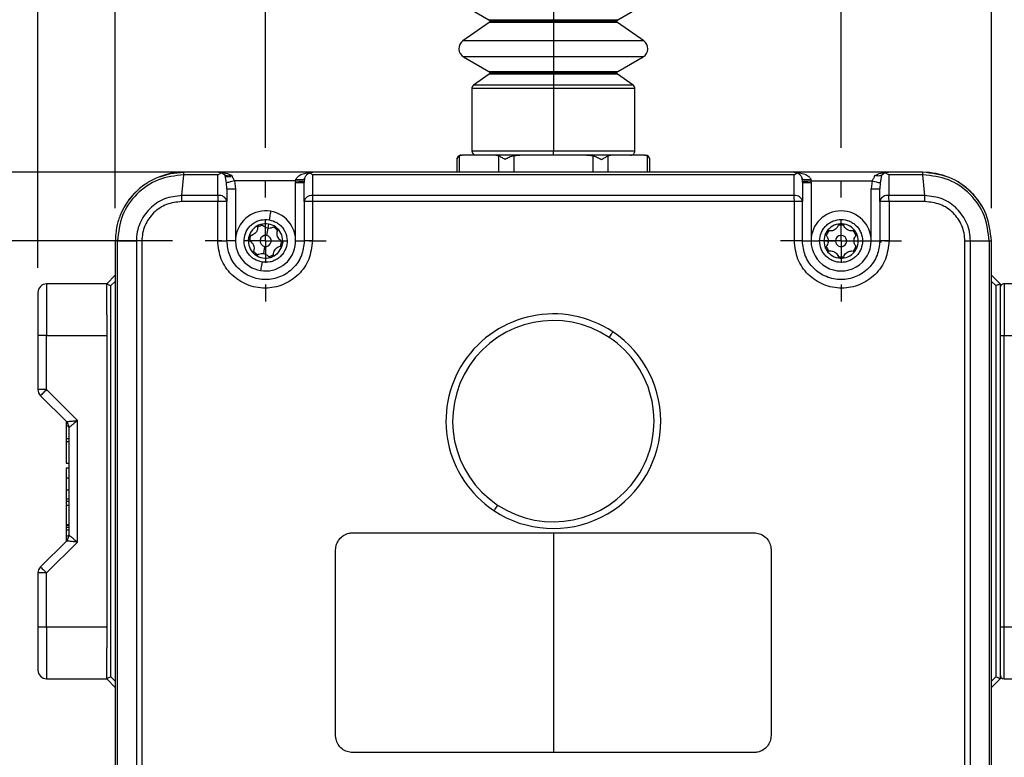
# Model space of a CAD drawing. Header units: millimetres. Extents: x 19 to 819, y 19 to 629.
# Tile 5 of 27: x 117 to 232, y 405 to 490. Entities that reach past the tile are written whole.
import ezdxf

# ---------------------------------------------------------------- set-up
doc = ezdxf.new("R2010")
doc.units = ezdxf.units.MM
doc.header["$LTSCALE"] = 3
doc.linetypes.add('CENTERX2', pattern=[20.32, 12.7, -2.54, 2.54, -2.54])
doc.layers.add('CENTER', color=40, linetype='CENTERX2')
doc.layers.add('DIMENSIONS', color=140, linetype='Continuous', lineweight=25)
doc.styles.add('SLDTEXTSTYLE0', font='TXT', dxfattribs={"width": 0.7})
doc.dimstyles.new('SLDDIMSTYLE0', dxfattribs={"dimtxt": 6.474023, "dimasz": 9.906, "dimexe": 0, "dimexo": 0.0625, "dimgap": 1.618506, "dimtad": 0, "dimtih": 1, "dimtoh": 1, "dimrnd": 1e-09, "dimzin": 12, "dimdsep": 46, "dimtxsty": 'SLDTEXTSTYLE0', "dimsah": 1, "dimcen": 0.09, "dimadec": 0, "dimazin": 3, "dimtfac": 1, "dimtofl": 0, "dimtmove": 0, "dimatfit": 3, "dimfxl": 0, "dimfrac": 2, "dimtolj": 1, "dimtzin": 12, "dimarcsym": 0})
doc.dimstyles.new('SLDDIMSTYLE1', dxfattribs={"dimtxt": 6.474023, "dimasz": 9.906, "dimexe": 0, "dimexo": 0.0625, "dimgap": 1.618506, "dimtad": 0, "dimtih": 1, "dimtoh": 1, "dimrnd": 1e-09, "dimzin": 4, "dimdsep": 46, "dimtxsty": 'SLDTEXTSTYLE0', "dimsah": 1, "dimcen": 0.09, "dimadec": 0, "dimazin": 1, "dimtfac": 1, "dimtofl": 0, "dimtmove": 0, "dimatfit": 3, "dimfxl": 0, "dimfrac": 2, "dimtolj": 1, "dimtzin": 12, "dimarcsym": 0})

# ---------------------------------------------------------------- blocks, each defined once
blk = doc.blocks.new('_D')
at = {"layer": 'DIMENSIONS'}
for p, q in [((119.35, 461.55), (119.35, 587.61)), ((357.45, 452.99), (357.45, 587.61)), ((119.35, 578.09), (169.97, 578.09)), ((357.45, 578.09), (291.41, 578.09))]:
    blk.add_line(p, q, dxfattribs=at)
for points in [[(119.35, 578.09), (129.26, 576.56), (129.26, 579.61)], [(357.45, 578.09), (347.55, 579.61), (347.55, 576.56)]]:
    blk.add_solid(points, dxfattribs=at)
at = {"layer": 'DIMENSIONS', "insert": (171.42, 581.13), "char_height": 6.35, "attachment_point": 1, "style": 'SLDTEXTSTYLE0'}
blk.add_mtext('223MM MIN. - 240MM MAX.', dxfattribs=at)
blk = doc.blocks.new('_D_1')
at = {"layer": 'DIMENSIONS'}
for p, q in [((135, 464.68), (88.3, 464.68)), ((97.83, 464.68), (97.83, 418.45)), ((88.21, 406.71), (86.04, 406.71)), ((86.04, 406.71), (86.04, 396.42)), ((107.45, 406.71), (109.62, 406.71)), ((109.62, 406.71), (109.62, 396.42)), ((86.04, 396.42), (88.21, 396.42)), ((109.62, 396.42), (107.45, 396.42)), ((97.83, 368.68), (97.83, 394.98)), ((135, 368.68), (88.3, 368.68))]:
    blk.add_line(p, q, dxfattribs=at)
for points in [[(97.83, 464.68), (96.3, 454.77), (99.35, 454.77)], [(97.83, 368.68), (99.35, 378.59), (96.3, 378.59)]]:
    blk.add_solid(points, dxfattribs=at)
at = {"layer": 'DIMENSIONS', "char_height": 6.35, "attachment_point": 1, "style": 'SLDTEXTSTYLE0'}
for s, insert in [('96.0', (88.21, 416.35)), ('3.78', (88.21, 404.61))]:
    blk.add_mtext(s, dxfattribs=dict(at, insert=insert))
blk = doc.blocks.new('_D_2')
at = {"layer": 'DIMENSIONS'}
for p, q in [((136.54, 472.68), (61.96, 472.68)), ((71.48, 472.68), (71.48, 438.62)), ((61.86, 426.88), (59.69, 426.88)), ((59.69, 426.88), (59.69, 416.59)), ((81.1, 426.88), (83.27, 426.88)), ((83.27, 426.88), (83.27, 416.59)), ((59.69, 416.59), (61.86, 416.59)), ((83.27, 416.59), (81.1, 416.59)), ((71.48, 360.68), (71.48, 415.14)), ((136.54, 360.68), (61.96, 360.68))]:
    blk.add_line(p, q, dxfattribs=at)
for points in [[(71.48, 472.68), (69.96, 462.77), (73, 462.77)], [(71.48, 360.68), (73, 370.59), (69.96, 370.59)]]:
    blk.add_solid(points, dxfattribs=at)
at = {"layer": 'DIMENSIONS', "char_height": 6.35, "attachment_point": 1, "style": 'SLDTEXTSTYLE0'}
for s, insert in [('112.0', (59.17, 436.51)), ('4.41', (61.86, 424.77))]:
    blk.add_mtext(s, dxfattribs=dict(at, insert=insert))
blk = doc.blocks.new('_D_3')
at = {"layer": 'DIMENSIONS'}
for p, q in [((175.54, 504.68), (32.9, 504.68)), ((42.42, 504.68), (42.42, 457.41)), ((32.8, 445.67), (30.63, 445.67)), ((30.63, 445.67), (30.63, 435.38)), ((52.04, 445.67), (54.22, 445.67)), ((54.22, 445.67), (54.22, 435.38)), ((30.63, 435.38), (32.8, 435.38)), ((54.22, 435.38), (52.04, 435.38)), ((42.42, 360.68), (42.42, 433.93)), ((136.54, 360.68), (32.9, 360.68))]:
    blk.add_line(p, q, dxfattribs=at)
for points in [[(42.42, 504.68), (40.9, 494.77), (43.95, 494.77)], [(42.42, 360.68), (43.95, 370.59), (40.9, 370.59)]]:
    blk.add_solid(points, dxfattribs=at)
at = {"layer": 'DIMENSIONS', "char_height": 6.35, "attachment_point": 1, "style": 'SLDTEXTSTYLE0'}
for s, insert in [('144.0', (30.11, 455.3)), ('5.67', (32.8, 443.56))]:
    blk.add_mtext(s, dxfattribs=dict(at, insert=insert))
blk = doc.blocks.new('_D_4')
at = {"layer": 'DIMENSIONS'}
for p, q in [((145.85, 475.53), (145.85, 534.03)), ((212.85, 475.53), (212.85, 534.03)), ((145.85, 524.5), (160.59, 524.5)), ((169.36, 524.5), (167.19, 524.5)), ((167.19, 524.5), (167.19, 514.21)), ((188.6, 524.5), (190.78, 524.5)), ((190.78, 524.5), (190.78, 514.21)), ((212.85, 524.5), (197.37, 524.5)), ((167.19, 514.21), (169.36, 514.21)), ((190.78, 514.21), (188.6, 514.21))]:
    blk.add_line(p, q, dxfattribs=at)
for points in [[(145.85, 524.5), (155.76, 522.98), (155.76, 526.03)], [(212.85, 524.5), (202.95, 526.03), (202.95, 522.98)]]:
    blk.add_solid(points, dxfattribs=at)
at = {"layer": 'DIMENSIONS', "char_height": 6.35, "attachment_point": 1, "style": 'SLDTEXTSTYLE0'}
for s, insert in [('67.0', (169.36, 534.14)), ('2.64', (169.36, 522.4))]:
    blk.add_mtext(s, dxfattribs=dict(at, insert=insert))
blk = doc.blocks.new('_D_5')
at = {"layer": 'DIMENSIONS'}
for p, q in [((128.35, 468.49), (128.35, 559.72)), ((230.35, 468.49), (230.35, 559.72)), ((128.35, 550.2), (160.25, 550.2)), ((169.02, 550.2), (166.85, 550.2)), ((166.85, 550.2), (166.85, 539.91)), ((188.26, 550.2), (190.44, 550.2)), ((190.44, 550.2), (190.44, 539.91)), ((230.35, 550.2), (197.03, 550.2)), ((166.85, 539.91), (169.02, 539.91)), ((190.44, 539.91), (188.26, 539.91))]:
    blk.add_line(p, q, dxfattribs=at)
for points in [[(128.35, 550.2), (138.26, 548.67), (138.26, 551.72)], [(230.35, 550.2), (220.45, 551.72), (220.45, 548.67)]]:
    blk.add_solid(points, dxfattribs=at)
at = {"layer": 'DIMENSIONS', "char_height": 6.35, "attachment_point": 1, "style": 'SLDTEXTSTYLE0'}
for s, insert in [('102.0', (166.33, 559.83)), ('4.02', (169.02, 548.09))]:
    blk.add_mtext(s, dxfattribs=dict(at, insert=insert))
blk = doc.blocks.new('SW_CENTERMARKSYMBOL_0')
at = {"layer": 'CENTER', "color": 0}
for p, q in [((0, 5.08), (0, 7.04)), ((0, 0), (0, 2.54)), ((-5.08, 0), (-7.04, 0)), ((0, 0), (-2.54, 0)), ((0, 0), (0, -2.54)), ((0, 0), (2.54, 0)), ((5.08, 0), (7.04, 0)), ((0, -5.08), (0, -7.04))]:
    blk.add_line(p, q, dxfattribs=at)
blk = doc.blocks.new('SW_CENTERMARKSYMBOL_1')
at = {"layer": 'CENTER', "color": 0}
for p, q in [((0, 5.08), (0, 7.04)), ((0, 0), (0, 2.54)), ((-5.08, 0), (-7.04, 0)), ((0, 0), (-2.54, 0)), ((0, 0), (0, -2.54)), ((0, 0), (2.54, 0)), ((5.08, 0), (7.04, 0)), ((0, -5.08), (0, -7.04))]:
    blk.add_line(p, q, dxfattribs=at)

msp = doc.modelspace()

# ---------------------------------------------------------------- linework, layer by layer
for p, q in [((168.904, 492.158), (171.854, 490.455)), ((179.354, 492.158), (179.354, 490.455)), ((186.854, 490.455), (189.804, 492.158)), ((171.869, 490.118), (168.823, 487.985)), ((171.854, 490.455), (179.354, 490.455)), ((179.354, 490.118), (171.869, 490.118)), ((171.954, 490.282), (179.354, 490.282)), ((179.354, 490.282), (179.354, 490.455)), ((179.354, 490.455), (186.854, 490.455)), ((179.354, 490.118), (179.354, 490.282)), ((179.354, 490.282), (186.754, 490.282)), ((179.354, 490.118), (179.354, 487.985)), ((186.84, 490.118), (179.354, 490.118)), ((189.885, 487.985), (186.84, 490.118)), ((179.354, 487.985), (168.823, 487.985)), ((179.354, 487.985), (179.354, 486.131)), ((189.885, 487.985), (179.354, 487.985)), ((168.904, 486.131), (171.854, 484.428)), ((179.354, 486.131), (168.904, 486.131)), ((179.354, 486.131), (179.354, 484.428)), ((189.804, 486.131), (179.354, 486.131)), ((186.854, 484.428), (189.804, 486.131)), ((171.869, 484.091), (170.068, 482.83)), ((171.854, 484.428), (179.354, 484.428)), ((179.354, 484.091), (171.869, 484.091)), ((171.954, 484.255), (179.354, 484.255)), ((179.354, 484.255), (179.354, 484.428)), ((179.354, 484.428), (186.854, 484.428)), ((179.354, 484.091), (179.354, 484.255)), ((179.354, 484.255), (186.754, 484.255)), ((179.354, 484.091), (179.354, 482.83)), ((186.84, 484.091), (179.354, 484.091)), ((188.641, 482.83), (186.84, 484.091)), ((179.354, 482.83), (170.068, 482.83)), ((179.354, 482.83), (179.354, 482.42)), ((188.641, 482.83), (179.354, 482.83)), ((169.854, 482.42), (169.854, 475.18)), ((179.354, 482.42), (169.854, 482.42)), ((179.354, 482.42), (179.354, 475.18)), ((188.854, 482.42), (179.354, 482.42)), ((188.854, 475.18), (188.854, 482.42)), ((168.385, 474.596), (168.385, 472.68)), ((172.65, 474.68), (168.739, 474.68)), ((169.854, 475.18), (179.354, 475.18)), ((175.443, 474.68), (172.65, 474.68)), ((173.004, 472.68), (173.004, 474.596)), ((174.736, 474.596), (174.736, 472.68)), ((183.265, 474.68), (175.443, 474.68)), ((179.354, 474.68), (179.354, 475.18)), ((179.354, 475.18), (188.854, 475.18)), ((186.059, 474.68), (183.265, 474.68)), ((183.973, 472.68), (183.973, 474.596)), ((185.705, 474.596), (185.705, 472.68)), ((189.97, 474.68), (186.059, 474.68)), ((190.324, 472.68), (190.324, 474.596)), ((168.117, 474.18), (168.117, 472.68)), ((190.592, 472.68), (190.592, 474.18)), ((136.121, 469.973), (136.329, 472.387)), ((140.299, 472.388), (136.329, 472.387)), ((140.354, 472.68), (136.354, 472.68)), ((140.299, 472.388), (140.711, 472.615)), ((140.299, 469.973), (140.299, 472.388)), ((140.354, 472.68), (140.711, 472.615)), ((151.354, 472.68), (140.354, 472.68)), ((141.297, 471.445), (141.153, 472.32)), ((150.953, 472.597), (151.354, 472.68)), ((151.315, 472.388), (150.953, 472.597)), ((207.394, 472.388), (151.315, 472.388)), ((151.315, 472.388), (151.315, 469.973)), ((207.354, 472.68), (151.354, 472.68)), ((207.354, 472.68), (207.755, 472.597)), ((218.354, 472.68), (207.354, 472.68)), ((207.394, 472.388), (207.755, 472.597)), ((207.394, 469.973), (207.394, 472.388)), ((217.556, 472.32), (217.411, 471.445)), ((217.997, 472.615), (218.354, 472.68)), ((218.41, 472.388), (217.997, 472.615)), ((222.354, 472.68), (218.354, 472.68)), ((222.38, 472.387), (218.41, 472.388)), ((222.588, 469.973), (222.38, 472.387)), ((141.176, 472.18), (141.827, 472.18)), ((141.354, 470.74), (141.297, 471.445)), ((142.24, 471.68), (142.354, 470.74)), ((149.359, 471.68), (142.24, 471.68)), ((149.354, 471.479), (149.359, 471.68)), ((149.354, 464.68), (149.354, 471.479)), ((149.354, 471.479), (150.354, 471.479)), ((149.359, 471.68), (149.393, 471.877)), ((150.357, 471.63), (150.354, 471.479)), ((150.354, 469.266), (150.354, 471.479)), ((150.371, 471.891), (150.357, 471.63)), ((208.352, 471.63), (208.338, 471.891)), ((208.354, 471.479), (208.352, 471.63)), ((208.354, 471.479), (208.354, 469.266)), ((208.354, 471.479), (209.354, 471.479)), ((209.315, 471.877), (209.349, 471.68)), ((209.354, 471.479), (209.349, 471.68)), ((209.349, 471.68), (216.469, 471.68)), ((209.354, 471.479), (209.354, 464.68)), ((216.469, 471.68), (216.354, 470.74)), ((217.411, 471.445), (217.354, 470.74)), ((141.354, 470.74), (141.354, 469.266)), ((141.354, 470.74), (142.354, 470.74)), ((142.354, 470.74), (142.354, 464.68)), ((216.354, 464.68), (216.354, 470.74)), ((216.354, 470.74), (217.354, 470.74)), ((217.354, 469.266), (217.354, 470.74)), ((140.276, 469.266), (136.096, 469.266)), ((140.299, 469.973), (136.121, 469.973)), ((140.276, 464.68), (140.276, 469.266)), ((141.354, 469.266), (140.276, 469.266)), ((141.354, 464.68), (141.354, 469.266)), ((151.298, 469.266), (150.354, 469.266)), ((150.354, 469.266), (150.354, 464.68)), ((151.298, 469.266), (151.298, 464.68)), ((207.41, 469.266), (151.298, 469.266)), ((207.394, 469.973), (151.315, 469.973)), ((207.41, 464.68), (207.41, 469.266)), ((208.354, 469.266), (207.41, 469.266)), ((208.354, 464.68), (208.354, 469.266)), ((218.432, 469.266), (217.354, 469.266)), ((217.354, 469.266), (217.354, 464.68)), ((222.588, 469.973), (218.409, 469.973)), ((222.613, 469.266), (218.432, 469.266)), ((218.432, 469.266), (218.432, 464.68)), ((146.189, 466.652), (146.105, 466.159)), ((146.105, 466.159), (145.963, 465.321)), ((128.614, 464.68), (128.354, 464.68)), ((128.354, 464.68), (128.354, 368.68)), ((128.614, 464.68), (130.806, 464.68)), ((128.614, 368.68), (128.614, 464.68)), ((130.806, 464.68), (130.806, 368.68)), ((131.451, 464.683), (131.451, 368.678)), ((140.276, 464.68), (141.354, 464.68)), ((142.354, 464.68), (141.354, 464.68)), ((149.354, 464.68), (150.354, 464.68)), ((151.298, 464.68), (150.354, 464.68)), ((208.354, 464.68), (207.41, 464.68)), ((208.354, 464.68), (209.354, 464.68)), ((209.354, 464.68), (210.354, 464.68)), ((210.854, 464.68), (211.354, 464.68)), ((211.354, 464.68), (212.204, 464.68)), ((213.504, 464.68), (214.354, 464.68)), ((215.354, 464.68), (216.354, 464.68)), ((216.354, 464.68), (217.354, 464.68)), ((218.432, 464.68), (217.354, 464.68)), ((217.508, 464.501), (217.504, 464.68)), ((227.258, 368.678), (227.258, 464.683)), ((227.903, 464.68), (230.095, 464.68)), ((227.903, 368.68), (227.903, 464.68)), ((230.095, 464.68), (230.095, 368.68)), ((230.095, 464.68), (230.354, 464.68)), ((230.354, 368.68), (230.354, 464.68)), ((145.746, 464.04), (145.603, 463.202)), ((120.354, 459.68), (120.354, 453.68)), ((127.354, 459.68), (120.354, 459.68)), ((127.354, 459.68), (128.354, 460.68)), ((127.354, 456.078), (127.354, 459.68)), ((127.854, 459.473), (128.354, 459.973)), ((230.354, 460.68), (231.354, 459.68)), ((230.354, 459.973), (230.854, 459.473)), ((231.354, 459.68), (231.354, 413.68)), ((231.854, 459.68), (231.854, 453.68)), ((238.854, 459.68), (231.854, 459.68)), ((119.354, 458.68), (119.354, 453.68)), ((127.854, 413.888), (127.854, 459.473)), ((230.854, 459.473), (230.854, 413.888)), ((231.354, 459.18), (231.354, 453.68)), ((127.354, 456.078), (127.354, 453.68)), ((120.354, 453.68), (119.354, 453.68)), ((119.354, 453.68), (119.354, 447.358)), ((120.354, 453.68), (127.354, 453.68)), ((120.354, 447.358), (120.354, 453.68)), ((127.354, 453.68), (127.354, 419.68)), ((231.354, 453.68), (231.854, 453.68)), ((231.354, 453.68), (231.354, 419.68)), ((231.854, 419.68), (231.854, 453.68)), ((231.854, 453.68), (238.854, 453.68)), ((120.354, 447.358), (119.354, 447.358)), ((123.954, 443.758), (120.354, 447.358)), ((119.647, 446.651), (122.661, 443.637)), ((122.654, 443.644), (122.654, 443.159)), ((123.954, 429.603), (123.954, 443.758)), ((122.654, 443.448), (122.654, 442.997)), ((122.654, 443.159), (122.928, 443.159)), ((122.654, 443.159), (122.654, 441.643)), ((122.954, 442.93), (122.954, 430.431)), ((122.654, 442.299), (122.654, 441.315)), ((122.954, 441.643), (122.654, 441.643)), ((122.654, 441.315), (122.954, 441.315)), ((122.654, 441.315), (122.654, 438.812)), ((122.654, 438.812), (122.954, 438.812)), ((122.654, 438.238), (122.954, 438.238)), ((122.654, 438.238), (122.654, 437.089)), ((122.654, 437.089), (122.954, 437.089)), ((122.654, 437.089), (122.654, 435.701)), ((122.654, 435.701), (122.954, 435.701)), ((122.654, 435.701), (122.654, 434.627)), ((122.654, 435.038), (122.654, 434.982)), ((122.654, 434.627), (122.954, 434.627)), ((122.654, 434.627), (122.654, 434.365)), ((122.654, 434.365), (122.954, 434.365)), ((122.654, 434.273), (122.654, 433.981)), ((122.654, 433.889), (122.654, 431.633)), ((122.654, 433.889), (122.954, 433.889)), ((122.654, 431.633), (122.954, 431.633)), ((122.654, 431.633), (122.654, 431.551)), ((122.954, 431.551), (122.654, 431.551)), ((122.654, 431.551), (122.654, 431.345)), ((122.654, 431.345), (122.954, 431.345)), ((122.654, 431.345), (122.654, 431.017)), ((122.654, 431.017), (122.954, 431.017)), ((122.654, 431.017), (122.654, 430.338)), ((122.654, 430.338), (122.95, 430.338)), ((122.654, 430.338), (122.654, 429.717)), ((156.004, 430.68), (202.704, 430.68)), ((179.354, 430.68), (179.354, 405.08)), ((122.661, 429.724), (119.647, 426.71)), ((120.354, 426.003), (123.954, 429.603)), ((154.004, 407.08), (154.004, 428.68)), ((204.704, 428.68), (204.704, 407.08)), ((120.354, 426.003), (119.354, 426.003)), ((119.354, 426.003), (119.354, 419.68)), ((120.354, 419.68), (120.354, 426.003)), ((119.354, 419.68), (119.354, 414.68)), ((120.354, 419.68), (119.354, 419.68)), ((127.354, 419.68), (120.354, 419.68)), ((120.354, 419.68), (120.354, 413.68)), ((127.354, 419.68), (127.354, 417.283)), ((231.354, 419.68), (231.354, 414.18)), ((231.854, 419.68), (231.354, 419.68)), ((238.854, 419.68), (231.854, 419.68)), ((231.854, 413.68), (231.854, 419.68)), ((127.354, 413.68), (127.354, 417.283)), ((128.354, 413.388), (127.854, 413.888)), ((230.854, 413.888), (230.354, 413.388)), ((120.354, 413.68), (127.354, 413.68)), ((128.354, 412.68), (127.354, 413.68)), ((231.354, 413.68), (230.354, 412.68)), ((231.854, 413.68), (238.854, 413.68)), ((202.704, 405.08), (156.004, 405.08))]:
    msp.add_line(p, q)
at = {"flags": 128}
for points in [[(133.527, 472.164), (134.794, 472.527), (136.354, 472.68)], [(218.417, 472.387), (218.416, 472.126), (218.409, 469.973)], [(142.24, 471.68), (142.079, 471.64), (141.923, 471.601), (141.775, 471.564), (141.64, 471.53), (141.522, 471.501), (141.424, 471.476), (141.348, 471.457), (141.297, 471.445)], [(149.359, 471.68), (149.548, 471.671), (149.73, 471.662), (149.899, 471.653), (150.048, 471.646), (150.172, 471.639), (150.267, 471.635), (150.329, 471.631), (150.357, 471.63)], [(208.352, 471.63), (208.379, 471.631), (208.442, 471.635), (208.537, 471.639), (208.661, 471.646), (208.81, 471.653), (208.979, 471.662), (209.161, 471.671), (209.349, 471.68)], [(216.469, 471.68), (216.63, 471.64), (216.786, 471.601), (216.934, 471.564), (217.068, 471.53), (217.187, 471.501), (217.285, 471.476), (217.361, 471.457), (217.411, 471.445)], [(146.44, 468.131), (146.437, 468.112), (146.427, 468.056), (146.412, 467.965), (146.391, 467.842), (146.366, 467.693), (146.337, 467.523), (146.305, 467.338), (146.273, 467.145)], [(145.436, 462.216), (145.403, 462.023), (145.372, 461.838), (145.343, 461.668), (145.318, 461.519), (145.297, 461.396), (145.282, 461.305), (145.272, 461.249), (145.269, 461.23)], [(127.354, 459.68), (127.362, 459.677), (127.385, 459.668), (127.421, 459.653), (127.471, 459.632), (127.533, 459.606), (127.604, 459.577), (127.683, 459.544), (127.768, 459.509), (127.854, 459.473)], [(230.854, 459.473), (230.952, 459.514), (231.046, 459.553), (231.132, 459.588), (231.208, 459.62), (231.27, 459.646), (231.316, 459.665), (231.345, 459.676), (231.354, 459.68)], [(186.271, 454.093), (186.263, 454.081), (186.24, 454.046), (186.202, 453.988), (186.15, 453.911), (186.086, 453.814), (186.012, 453.702), (185.929, 453.578), (185.84, 453.444)], [(120.354, 447.358), (120.216, 447.22), (120.084, 447.088), (119.962, 446.965), (119.854, 446.858), (119.766, 446.77), (119.701, 446.705), (119.661, 446.665), (119.647, 446.651)], [(172.868, 433.917), (172.78, 433.783), (172.697, 433.659), (172.623, 433.547), (172.559, 433.45), (172.507, 433.372), (172.469, 433.315), (172.446, 433.28), (172.438, 433.268)], [(119.647, 426.71), (119.661, 426.696), (119.701, 426.656), (119.766, 426.591), (119.854, 426.503), (119.962, 426.396), (120.084, 426.273), (120.216, 426.141), (120.354, 426.003)], [(127.854, 413.888), (127.757, 413.847), (127.663, 413.808), (127.577, 413.773), (127.501, 413.741), (127.439, 413.715), (127.392, 413.696), (127.364, 413.684), (127.354, 413.68)], [(231.354, 413.68), (231.345, 413.684), (231.316, 413.696), (231.27, 413.715), (231.208, 413.741), (231.132, 413.773), (231.046, 413.808), (230.952, 413.847), (230.854, 413.888)]]:
    msp.add_lwpolyline(points, dxfattribs=at)
for centre, radius, start, end in [((171.754, 490.282), 0.2, 359.99898, 59.99644), ((171.754, 490.282), 0.2, 305.00378, 359.99716), ((186.954, 490.282), 0.2, 120.00117, 180.00156), ((186.954, 490.282), 0.2, 180.00218, 234.99894), ((169.454, 487.084), 1.1, 124.99958, 240.00007), ((189.254, 487.084), 1.1, 299.99999, 55.00012), ((171.754, 484.255), 0.2, 359.99898, 59.99644), ((171.754, 484.255), 0.2, 305.00378, 359.99716), ((186.954, 484.255), 0.2, 120.00117, 180.00156), ((186.954, 484.255), 0.2, 180.00218, 234.99894), ((170.354, 482.42), 0.5, 124.99937, 179.99999), ((188.354, 482.42), 0.5, 359.99873, 55.00109), ((168.617, 474.18), 0.5, 89.99921, 180.01018), ((170.354, 475.18), 0.5, 179.99981, 269.99933), ((188.354, 475.18), 0.5, 269.99994, 0.00092), ((190.092, 474.18), 0.5, 0.00152, 89.99933), ((218.354, 471.681), 1, 110.91931, 132.83223), ((222.354, 464.681), 8, 67.24965, 89.99995), ((222.354, 464.68), 8, 21.82844, 60.04209), ((136.355, 464.68), 8, 134.3929, 156.73384), ((140.463, 469.077), 0.911, 11.975, 100.3667), ((151.218, 469.099), 0.88, 83.67176, 169.05151), ((207.491, 469.099), 0.88, 10.94898, 96.32785), ((218.246, 469.077), 0.911, 79.63354, 168.02466), ((149.91, 469.309), 9.634, 176.04725, 180.2557), ((164.711, 469.309), 13.412, 177.16117, 180.18298), ((194.004, 469.309), 13.407, 359.81594, 2.839), ((208.796, 469.309), 9.637, 359.74501, 3.95234), ((145.854, 464.68), 3.5, 80.36874, 260.36871), ((145.854, 464.68), 3.5, 260.36874, 80.36871), ((212.854, 464.68), 3.5, 0.00016, 179.99984), ((145.855, 464.679), 2.002, 106.93636, 113.80364), ((145.854, 464.68), 2, 80.3707, 106.92946), ((145.854, 464.681), 2, 53.80429, 80.36923), ((212.854, 464.68), 2, 93.43671, 146.56303), ((212.854, 464.677), 2.004, 86.56906, 93.43094), ((212.854, 464.68), 2, 33.43708, 86.56324), ((145.854, 464.68), 2, 113.80528, 166.93241), ((145.855, 464.68), 1.85, 100.7244, 120.01332), ((145.855, 464.681), 1.85, 40.72009, 60.01661), ((145.853, 464.678), 2.003, 46.93764, 53.80221), ((145.854, 464.68), 2, 353.80522, 46.93201), ((212.854, 464.68), 2, 153.43703, 179.99984), ((212.853, 464.681), 1.998, 146.56044, 153.44099), ((212.854, 464.68), 1.85, 140.35368, 159.64618), ((212.854, 464.681), 1.85, 80.35102, 99.64898), ((212.854, 464.68), 1.85, 20.35428, 39.64616), ((212.855, 464.681), 1.999, 26.56055, 33.43802), ((212.854, 464.68), 2, 333.43731, 26.56269), ((145.854, 464.68), 2, 173.80619, 226.93183), ((145.855, 464.68), 2, 166.93047, 173.80426), ((145.855, 464.68), 1.85, 160.72266, 180.01494), ((145.854, 464.68), 0.65, 80.36881, 260.36881), ((145.854, 464.68), 0.65, 260.36881, 80.36881), ((145.854, 464.68), 1.85, 340.72065, 0.01605), ((145.856, 464.68), 1.998, 346.9287, 353.80954), ((212.854, 464.68), 3.5, 179.99991, 0.00009), ((212.854, 464.68), 2, 179.99973, 206.56297), ((212.854, 464.68), 0.65, 0.00099, 179.99901), ((212.854, 464.68), 0.65, 179.99967, 0.00033), ((145.855, 464.681), 1.851, 220.7243, 240.0124), ((145.855, 464.681), 2.001, 226.9306, 233.80149), ((145.854, 464.68), 2, 293.80713, 346.93056), ((212.854, 464.681), 2, 206.56416, 213.43797), ((212.854, 464.681), 1.85, 200.35382, 219.64632), ((212.854, 464.68), 2, 213.43745, 266.56199), ((212.854, 464.68), 2, 273.43806, 326.56244), ((212.854, 464.681), 1.85, 320.35384, 339.64572), ((212.854, 464.681), 2.001, 326.56358, 333.4343), ((145.854, 464.68), 2, 233.8066, 286.93118), ((145.854, 464.68), 1.85, 280.72012, 300.01549), ((145.855, 464.68), 2, 286.92876, 293.80457), ((212.854, 464.68), 1.85, 260.35102, 279.64898), ((212.854, 464.684), 2.004, 266.56906, 273.43094), ((120.354, 458.68), 1, 89.99848, 180.00066), ((231.854, 459.18), 0.5, 89.99749, 180.00176), ((179.354, 443.68), 12.5, 56.40462, 236.40461), ((179.354, 443.68), 11.722, 56.40469, 146.4046), ((179.354, 443.68), 12.5, 236.40461, 56.40463), ((179.354, 443.68), 11.722, 326.40461, 56.40463), ((179.354, 443.68), 11.722, 146.40472, 236.40452), ((120.354, 447.358), 1, 179.99974, 224.9999), ((121.954, 442.93), 1, 359.99934, 45.00132), ((179.354, 443.68), 11.722, 236.40469, 326.4046), ((121.954, 430.431), 1, 315.00032, 359.99901), ((120.354, 426.003), 1, 135.0001, 180.00026), ((120.354, 414.68), 1, 179.99848, 270.00152), ((231.854, 414.18), 0.5, 180.00116, 269.99959)]:
    msp.add_arc(centre, radius, start, end)
for points, knots in [([(168.385, 474.596), (168.307, 474.54), (168.161, 474.436), (168.131, 474.261), (168.117, 474.18)], [0, 0, 0, 0, 0.5373289, 1, 1, 1, 1]), ([(168.385, 474.596), (168.413, 474.61), (168.469, 474.638), (168.558, 474.663), (168.648, 474.678), (168.708, 474.68), (168.739, 474.68)], [0, 0, 0, 0, 0.2572198, 0.5062265, 0.753778, 1, 1, 1, 1]), ([(172.65, 474.68), (172.679, 474.68), (172.739, 474.678), (172.828, 474.664), (172.918, 474.639), (172.975, 474.611), (173.004, 474.596)], [0, 0, 0, 0, 0.2410545, 0.4848012, 0.7364993, 1, 1, 1, 1]), ([(173.736, 474.18), (173.599, 474.255), (173.353, 474.39), (173.111, 474.533), (173.004, 474.596)], [0, 0, 0, 0, 0.553642, 1, 1, 1, 1]), ([(174.736, 474.596), (174.559, 474.538), (174.215, 474.424), (173.893, 474.26), (173.736, 474.18)], [0, 0, 0, 0, 0.5129435, 1, 1, 1, 1]), ([(174.736, 474.596), (174.793, 474.611), (174.907, 474.639), (175.084, 474.663), (175.263, 474.678), (175.383, 474.68), (175.443, 474.68)], [0, 0, 0, 0, 0.2466059, 0.4949535, 0.747071, 1, 1, 1, 1]), ([(183.265, 474.68), (183.324, 474.68), (183.443, 474.678), (183.62, 474.664), (183.798, 474.64), (183.915, 474.611), (183.973, 474.596)], [0, 0, 0, 0, 0.2476372, 0.4959647, 0.7472099, 1, 1, 1, 1]), ([(183.973, 474.596), (184.151, 474.538), (184.494, 474.424), (184.817, 474.26), (184.973, 474.18)], [0, 0, 0, 0, 0.51623366, 1, 1, 1, 1]), ([(184.973, 474.18), (185.11, 474.256), (185.356, 474.39), (185.598, 474.533), (185.705, 474.596)], [0, 0, 0, 0, 0.5569691, 1, 1, 1, 1]), ([(185.705, 474.596), (185.733, 474.61), (185.789, 474.638), (185.878, 474.663), (185.968, 474.678), (186.029, 474.68), (186.059, 474.68)], [0, 0, 0, 0, 0.2572105, 0.5062267, 0.7537781, 1, 1, 1, 1]), ([(189.97, 474.68), (190, 474.68), (190.059, 474.678), (190.148, 474.664), (190.238, 474.639), (190.295, 474.611), (190.324, 474.596)], [0, 0, 0, 0, 0.2410645, 0.484801, 0.7365087, 1, 1, 1, 1]), ([(190.592, 474.18), (190.578, 474.261), (190.548, 474.436), (190.403, 474.54), (190.324, 474.596)], [0, 0, 0, 0, 0.45954598, 1, 1, 1, 1]), ([(136.354, 472.68), (136.044, 472.67), (135.31, 472.645), (134.279, 472.432), (133.14, 472.038), (131.931, 471.408), (130.659, 470.387), (129.631, 469.113), (128.931, 467.765), (128.456, 466.31), (128.391, 465.261), (128.354, 464.68)], [0, 0, 0, 0, 0.0741072, 0.1753832, 0.2501326, 0.361814, 0.4996867, 0.6371352, 0.7497876, 0.8614074, 1, 1, 1, 1]), ([(136.329, 472.387), (135.318, 472.272), (133.298, 472.042), (130.748, 470.261), (128.963, 467.714), (128.73, 465.692), (128.614, 464.68)], [0, 0, 0, 0, 0.2501496, 0.4997295, 0.749741, 1, 1, 1, 1]), ([(136.329, 472.387), (136.331, 472.45), (136.333, 472.537), (136.335, 472.638), (136.35, 472.67), (136.354, 472.68)], [0, 0, 0, 0, 0.6401322, 0.889378, 1, 1, 1, 1]), ([(140.354, 472.68), (140.65, 472.668), (141.199, 472.643), (141.695, 472.409), (141.924, 472.301)], [0, 0, 0, 0, 0.5386553, 1, 1, 1, 1]), ([(140.711, 472.615), (140.74, 472.603), (140.799, 472.578), (140.882, 472.532), (140.961, 472.478), (141.01, 472.435), (141.034, 472.414)], [0, 0, 0, 0, 0.2463028, 0.4935199, 0.7464735, 1, 1, 1, 1]), ([(141.153, 472.32), (141.143, 472.326), (141.122, 472.339), (141.093, 472.362), (141.063, 472.388), (141.044, 472.405), (141.034, 472.414)], [0, 0, 0, 0, 0.22339541, 0.49193767, 0.73769609, 1, 1, 1, 1]), ([(141.924, 472.301), (141.848, 472.284), (141.706, 472.253), (141.5, 472.24), (141.313, 472.254), (141.205, 472.299), (141.153, 472.32)], [0, 0, 0, 0, 0.2942969, 0.5540154, 0.7880553, 1, 1, 1, 1]), ([(141.924, 472.301), (141.94, 472.25), (141.975, 472.145), (142.041, 472.032), (142.101, 471.93), (142.163, 471.825), (142.211, 471.735), (142.24, 471.68)], [0, 0, 0, 0, 0.22651549, 0.4745863, 0.56134837, 0.73406491, 1, 1, 1, 1]), ([(149.393, 471.877), (149.421, 471.932), (149.481, 472.049), (149.703, 472.267), (150.306, 472.6), (150.92, 472.647), (151.354, 472.68)], [0, 0, 0, 0, 0.0825502, 0.1774766, 0.4172279, 1, 1, 1, 1]), ([(150.396, 471.966), (150.415, 472.02), (150.454, 472.13), (150.547, 472.279), (150.666, 472.414), (150.782, 472.504), (150.881, 472.563), (150.929, 472.585), (150.953, 472.597)], [0, 0, 0, 0, 0.1971885, 0.4020106, 0.6039659, 0.8154643, 0.9071677, 1, 1, 1, 1]), ([(207.354, 472.68), (207.789, 472.647), (208.403, 472.6), (209.005, 472.267), (209.228, 472.049), (209.287, 471.932), (209.315, 471.877)], [0, 0, 0, 0, 0.5827733, 0.822523, 0.9174482, 1, 1, 1, 1]), ([(207.755, 472.597), (207.805, 472.572), (207.905, 472.522), (208.035, 472.419), (208.147, 472.298), (208.225, 472.177), (208.28, 472.066), (208.302, 472), (208.313, 471.966)], [0, 0, 0, 0, 0.1908645, 0.3851427, 0.5711206, 0.7596446, 0.8795708, 1, 1, 1, 1]), ([(216.469, 471.68), (216.498, 471.735), (216.545, 471.825), (216.608, 471.93), (216.667, 472.032), (216.734, 472.145), (216.769, 472.25), (216.785, 472.301)], [0, 0, 0, 0, 0.2648998, 0.4374169, 0.5243045, 0.7735376, 1, 1, 1, 1]), ([(216.785, 472.301), (217.014, 472.409), (217.51, 472.643), (218.059, 472.668), (218.354, 472.68)], [0, 0, 0, 0, 0.461343, 1, 1, 1, 1]), ([(217.556, 472.32), (217.504, 472.299), (217.396, 472.254), (217.209, 472.24), (217.003, 472.253), (216.861, 472.284), (216.785, 472.301)], [0, 0, 0, 0, 0.2119075, 0.4459902, 0.7048039, 1, 1, 1, 1]), ([(217.675, 472.414), (217.663, 472.404), (217.641, 472.383), (217.61, 472.357), (217.582, 472.336), (217.564, 472.325), (217.556, 472.32)], [0, 0, 0, 0, 0.30042715, 0.58856731, 0.8050941, 1, 1, 1, 1]), ([(222.38, 472.387), (222.378, 472.45), (222.376, 472.537), (222.374, 472.638), (222.359, 472.67), (222.354, 472.68)], [0, 0, 0, 0, 0.6401197, 0.8894249, 1, 1, 1, 1]), ([(230.354, 464.68), (230.234, 465.729), (229.994, 467.824), (228.146, 470.467), (225.503, 472.318), (223.405, 472.56), (222.354, 472.68)], [0, 0, 0, 0, 0.2500905, 0.4995996, 0.7494533, 1, 1, 1, 1]), ([(230.095, 464.68), (229.979, 465.691), (229.747, 467.71), (227.966, 470.255), (225.417, 472.04), (223.394, 472.271), (222.38, 472.387)], [0, 0, 0, 0, 0.2499817, 0.4993916, 0.7491936, 1, 1, 1, 1]), ([(149.393, 471.877), (149.508, 471.862), (149.688, 471.838), (149.905, 471.824), (150.074, 471.824), (150.226, 471.821), (150.33, 471.871), (150.371, 471.891)], [0, 0, 0, 0, 0.35047426, 0.55023711, 0.65484078, 0.86380109, 1, 1, 1, 1]), ([(150.396, 471.966), (150.393, 471.955), (150.386, 471.934), (150.379, 471.909), (150.374, 471.895), (150.371, 471.891), (150.371, 471.891)], [0, 0, 0, 0, 0.4522878, 0.8349807, 0.9767863, 1, 1, 1, 1]), ([(208.338, 471.891), (208.336, 471.894), (208.332, 471.901), (208.326, 471.922), (208.319, 471.944), (208.314, 471.962), (208.313, 471.966)], [0, 0, 0, 0, 0.1184721, 0.3213752, 0.8116077, 1, 1, 1, 1]), ([(208.338, 471.891), (208.379, 471.871), (208.483, 471.821), (208.637, 471.824), (208.806, 471.824), (209.022, 471.838), (209.201, 471.862), (209.315, 471.877)], [0, 0, 0, 0, 0.1368118, 0.3470437, 0.4523436, 0.6504607, 1, 1, 1, 1]), ([(136.121, 469.973), (135.427, 469.892), (134.041, 469.73), (132.269, 468.518), (131.292, 467.057), (130.866, 465.727), (130.826, 465.031), (130.806, 464.68)], [0, 0, 0, 0, 0.2499493, 0.499151, 0.7481438, 0.873449, 1, 1, 1, 1]), ([(136.096, 469.266), (135.493, 469.199), (134.287, 469.066), (132.736, 468.022), (131.878, 466.752), (131.503, 465.594), (131.468, 464.987), (131.451, 464.683)], [0, 0, 0, 0, 0.2493112, 0.498658, 0.7480963, 0.8737576, 1, 1, 1, 1]), ([(136.096, 469.266), (136.096, 469.331), (136.097, 469.459), (136.102, 469.644), (136.109, 469.815), (136.117, 469.923), (136.121, 469.973)], [0, 0, 0, 0, 0.275657, 0.5408042, 0.7853394, 1, 1, 1, 1]), ([(222.613, 469.266), (222.613, 469.331), (222.612, 469.459), (222.607, 469.644), (222.6, 469.815), (222.592, 469.923), (222.588, 469.973)], [0, 0, 0, 0, 0.27566619, 0.54082311, 0.78534784, 1, 1, 1, 1]), ([(227.903, 464.68), (227.883, 465.029), (227.843, 465.724), (227.418, 467.053), (226.442, 468.515), (224.67, 469.73), (223.284, 469.892), (222.588, 469.973)], [0, 0, 0, 0, 0.1258457, 0.2512947, 0.5005606, 0.7494895, 1, 1, 1, 1]), ([(227.258, 464.683), (227.241, 464.985), (227.205, 465.591), (226.831, 466.748), (225.975, 468.02), (224.424, 469.066), (223.217, 469.2), (222.613, 469.266)], [0, 0, 0, 0, 0.1255097, 0.2513656, 0.5010371, 0.7501745, 1, 1, 1, 1]), ([(145.436, 462.216), (145.132, 462.301), (144.662, 462.434), (144.14, 462.838), (143.802, 463.223), (143.548, 463.67), (143.348, 464.294), (143.33, 465.109), (143.616, 465.872), (144.01, 466.396), (144.397, 466.733), (144.843, 466.985), (145.47, 467.195), (145.957, 467.165), (146.273, 467.145)], [0, 0, 0, 0, 0.1197219, 0.184827, 0.25, 0.3151053, 0.3802789, 0.4999996, 0.6197215, 0.6848268, 0.7500005, 0.8151045, 0.8802784, 1, 1, 1, 1]), ([(145.272, 466.594), (145.292, 466.598), (145.323, 466.605), (145.354, 466.601), (145.364, 466.6)], [0, 0, 0, 0, 0.6735189, 1, 1, 1, 1]), ([(145.364, 466.6), (145.385, 466.594), (145.428, 466.582), (145.467, 466.551), (145.484, 466.53), (145.487, 466.526)], [0, 0, 0, 0, 0.4558293, 0.8954906, 1, 1, 1, 1]), ([(146.273, 467.145), (146.577, 467.06), (147.047, 466.927), (147.569, 466.523), (147.907, 466.138), (148.161, 465.691), (148.361, 465.067), (148.379, 464.252), (148.093, 463.489), (147.698, 462.965), (147.311, 462.628), (146.866, 462.376), (146.239, 462.166), (145.752, 462.196), (145.436, 462.216)], [0, 0, 0, 0, 0.1197212, 0.184826, 0.2499999, 0.3151052, 0.3802774, 0.5000002, 0.6197223, 0.6848261, 0.7499999, 0.8151057, 0.8802792, 1, 1, 1, 1]), ([(210.354, 464.68), (210.388, 464.995), (210.44, 465.48), (210.751, 466.063), (211.074, 466.46), (211.472, 466.785), (212.054, 467.087), (212.854, 467.241), (213.654, 467.087), (214.237, 466.785), (214.634, 466.46), (214.958, 466.063), (215.269, 465.48), (215.321, 464.995), (215.354, 464.68)], [0, 0, 0, 0, 0.1197215, 0.1848256, 0.2500003, 0.3151045, 0.3802782, 0.4999999, 0.6197216, 0.6848266, 0.7499995, 0.8151047, 0.8802785, 1, 1, 1, 1]), ([(212.556, 466.539), (212.515, 466.441), (212.436, 466.258), (212.225, 466.045), (211.985, 465.907), (211.72, 465.841), (211.522, 465.843), (211.414, 465.864), (211.394, 465.868)], [0, 0, 0, 0, 0.2143375, 0.4050427, 0.6011221, 0.774748, 0.9593384, 1, 1, 1, 1]), ([(212.556, 466.539), (212.565, 466.56), (212.584, 466.603), (212.638, 466.65), (212.692, 466.672), (212.724, 466.676), (212.734, 466.677)], [0, 0, 0, 0, 0.2877233, 0.586882, 0.8713591, 1, 1, 1, 1]), ([(212.974, 466.677), (212.995, 466.674), (213.036, 466.667), (213.09, 466.635), (213.131, 466.591), (213.146, 466.555), (213.153, 466.539)], [0, 0, 0, 0, 0.2619, 0.5187816, 0.7768135, 1, 1, 1, 1]), ([(214.314, 465.868), (214.21, 465.855), (214.011, 465.831), (213.722, 465.908), (213.482, 466.047), (213.292, 466.243), (213.195, 466.416), (213.159, 466.52), (213.153, 466.539)], [0, 0, 0, 0, 0.2143367, 0.4050398, 0.6011173, 0.7747476, 0.9593318, 1, 1, 1, 1]), ([(144.928, 466.319), (144.923, 466.213), (144.914, 466.014), (144.789, 465.741), (144.612, 465.528), (144.387, 465.373), (144.201, 465.306), (144.092, 465.289), (144.072, 465.285)], [0, 0, 0, 0, 0.214341, 0.4050373, 0.6011246, 0.7747481, 0.9593381, 1, 1, 1, 1]), ([(144.928, 466.319), (144.929, 466.342), (144.932, 466.389), (144.966, 466.451), (145.008, 466.491), (145.038, 466.506), (145.047, 466.51)], [0, 0, 0, 0, 0.2877654, 0.5868639, 0.8713469, 1, 1, 1, 1]), ([(146.105, 466.159), (146.015, 466.182), (145.839, 466.227), (145.63, 466.365), (145.529, 466.479), (145.487, 466.526)], [0, 0, 0, 0, 0.377958, 0.7402122, 1, 1, 1, 1]), ([(146.81, 466.302), (146.716, 466.254), (146.539, 466.162), (146.29, 466.136), (146.151, 466.154), (146.105, 466.159)], [0, 0, 0, 0, 0.4286521, 0.8100281, 1, 1, 1, 1]), ([(146.81, 466.302), (146.831, 466.313), (146.875, 466.335), (146.924, 466.332), (146.951, 466.33)], [0, 0, 0, 0, 0.469725, 1, 1, 1, 1]), ([(146.951, 466.33), (146.971, 466.325), (147.001, 466.318), (147.027, 466.3), (147.035, 466.295)], [0, 0, 0, 0, 0.6690871, 1, 1, 1, 1]), ([(147.736, 464.664), (147.647, 464.721), (147.479, 464.829), (147.305, 465.072), (147.209, 465.332), (147.188, 465.605), (147.223, 465.8), (147.262, 465.903), (147.269, 465.921)], [0, 0, 0, 0, 0.2143362, 0.405036, 0.6011209, 0.774742, 0.9593319, 1, 1, 1, 1]), ([(147.22, 466.142), (147.234, 466.126), (147.262, 466.095), (147.282, 466.035), (147.286, 465.975), (147.275, 465.938), (147.269, 465.921)], [0, 0, 0, 0, 0.2618827, 0.518792, 0.7767996, 1, 1, 1, 1]), ([(211.044, 465.485), (211.046, 465.506), (211.049, 465.537), (211.061, 465.565), (211.065, 465.575)], [0, 0, 0, 0, 0.6690958, 1, 1, 1, 1]), ([(211.096, 465.351), (211.082, 465.37), (211.052, 465.41), (211.047, 465.459), (211.044, 465.485)], [0, 0, 0, 0, 0.469779, 1, 1, 1, 1]), ([(211.185, 465.783), (211.199, 465.799), (211.225, 465.832), (211.28, 465.862), (211.338, 465.875), (211.377, 465.87), (211.394, 465.868)], [0, 0, 0, 0, 0.2618764, 0.5187495, 0.7767716, 1, 1, 1, 1]), ([(214.314, 465.868), (214.337, 465.87), (214.384, 465.876), (214.452, 465.852), (214.498, 465.817), (214.517, 465.791), (214.523, 465.783)], [0, 0, 0, 0, 0.2877678, 0.5869012, 0.8713658, 1, 1, 1, 1]), ([(214.643, 465.575), (214.651, 465.555), (214.666, 465.516), (214.665, 465.453), (214.647, 465.396), (214.624, 465.365), (214.613, 465.351)], [0, 0, 0, 0, 0.2618665, 0.5187615, 0.7767852, 1, 1, 1, 1]), ([(131.451, 464.683), (131.39, 464.683), (131.273, 464.682), (131.103, 464.682), (130.948, 464.681), (130.851, 464.681), (130.806, 464.68)], [0, 0, 0, 0, 0.2806581, 0.5467699, 0.7892888, 1, 1, 1, 1]), ([(151.298, 464.68), (151.215, 463.959), (151.049, 462.516), (149.771, 460.686), (147.951, 459.466), (145.79, 459.038), (143.628, 459.465), (141.806, 460.684), (140.527, 462.515), (140.36, 463.958), (140.276, 464.68)], [0, 0, 0, 0, 0.1251858, 0.2502065, 0.3750852, 0.4998763, 0.6246808, 0.7496318, 0.8747249, 1, 1, 1, 1]), ([(150.354, 464.68), (150.288, 464.098), (150.154, 462.919), (149.115, 461.417), (147.622, 460.414), (145.855, 460.064), (144.093, 460.413), (142.825, 461.258), (142.07, 462.193), (141.507, 463.243), (141.415, 464.113), (141.354, 464.68)], [0, 0, 0, 0, 0.1234623, 0.2501451, 0.374928, 0.4995773, 0.6242239, 0.7490474, 0.8155826, 0.8796774, 1, 1, 1, 1]), ([(143.973, 464.697), (143.953, 464.71), (143.914, 464.736), (143.877, 464.797), (143.863, 464.853), (143.865, 464.886), (143.866, 464.896)], [0, 0, 0, 0, 0.2877715, 0.586875, 0.8713858, 1, 1, 1, 1]), ([(143.906, 465.133), (143.913, 465.153), (143.926, 465.192), (143.967, 465.24), (144.017, 465.273), (144.055, 465.281), (144.072, 465.285)], [0, 0, 0, 0, 0.2619066, 0.5187474, 0.7767604, 1, 1, 1, 1]), ([(143.973, 464.697), (144.061, 464.64), (144.229, 464.532), (144.403, 464.288), (144.499, 464.029), (144.521, 463.756), (144.485, 463.561), (144.446, 463.458), (144.439, 463.44)], [0, 0, 0, 0, 0.2143422, 0.4050449, 0.6011184, 0.7747499, 0.9593397, 1, 1, 1, 1]), ([(147.736, 464.664), (147.756, 464.651), (147.795, 464.625), (147.832, 464.564), (147.845, 464.508), (147.843, 464.475), (147.843, 464.465)], [0, 0, 0, 0, 0.2877512, 0.5869031, 0.8713938, 1, 1, 1, 1]), ([(218.432, 464.68), (218.349, 463.959), (218.183, 462.517), (216.906, 460.687), (215.086, 459.467), (212.926, 459.038), (210.764, 459.464), (208.94, 460.683), (207.66, 462.515), (207.494, 463.958), (207.41, 464.68)], [0, 0, 0, 0, 0.1251775, 0.2501521, 0.3749631, 0.4997194, 0.6245533, 0.749572, 0.8747139, 1, 1, 1, 1]), ([(217.354, 464.68), (217.294, 464.113), (217.202, 463.244), (216.64, 462.195), (215.887, 461.26), (214.62, 460.415), (212.859, 460.064), (211.091, 460.412), (209.596, 461.415), (208.555, 462.918), (208.421, 464.098), (208.354, 464.68)], [0, 0, 0, 0, 0.1202276, 0.1842641, 0.2507363, 0.3754197, 0.5000185, 0.624752, 0.7496346, 0.8764308, 1, 1, 1, 1]), ([(215.354, 464.68), (215.321, 464.366), (215.269, 463.881), (214.958, 463.298), (214.635, 462.901), (214.237, 462.576), (213.654, 462.274), (212.854, 462.12), (212.055, 462.274), (211.472, 462.575), (211.074, 462.901), (210.751, 463.298), (210.44, 463.881), (210.388, 464.366), (210.354, 464.68)], [0, 0, 0, 0, 0.11972127, 0.18482689, 0.25000006, 0.31510515, 0.3802789, 0.5, 0.61972109, 0.68482597, 0.74999996, 0.81510508, 0.88027873, 1, 1, 1, 1]), ([(211.096, 465.351), (211.159, 465.267), (211.279, 465.107), (211.346, 464.866), (211.352, 464.727), (211.354, 464.68)], [0, 0, 0, 0, 0.4286586, 0.8100467, 1, 1, 1, 1]), ([(211.354, 464.68), (211.347, 464.588), (211.332, 464.407), (211.231, 464.178), (211.136, 464.059), (211.096, 464.01)], [0, 0, 0, 0, 0.3779636, 0.7402172, 1, 1, 1, 1]), ([(214.354, 464.68), (214.362, 464.773), (214.377, 464.954), (214.478, 465.183), (214.573, 465.302), (214.613, 465.351)], [0, 0, 0, 0, 0.3779509, 0.7402119, 1, 1, 1, 1]), ([(214.613, 464.01), (214.549, 464.094), (214.43, 464.254), (214.363, 464.495), (214.356, 464.634), (214.354, 464.68)], [0, 0, 0, 0, 0.4286489, 0.8100303, 1, 1, 1, 1]), ([(227.258, 464.683), (227.319, 464.683), (227.436, 464.682), (227.606, 464.682), (227.76, 464.681), (227.858, 464.681), (227.903, 464.68)], [0, 0, 0, 0, 0.28066037, 0.54676725, 0.78929113, 1, 1, 1, 1]), ([(144.489, 463.219), (144.475, 463.235), (144.447, 463.266), (144.426, 463.326), (144.423, 463.386), (144.434, 463.423), (144.439, 463.44)], [0, 0, 0, 0, 0.2618964, 0.5187417, 0.7767438, 1, 1, 1, 1]), ([(144.899, 463.059), (144.993, 463.107), (145.17, 463.198), (145.419, 463.225), (145.557, 463.207), (145.603, 463.202)], [0, 0, 0, 0, 0.4286521, 0.8100382, 1, 1, 1, 1]), ([(145.603, 463.202), (145.693, 463.179), (145.87, 463.134), (146.078, 462.996), (146.179, 462.882), (146.222, 462.835)], [0, 0, 0, 0, 0.3779587, 0.7402212, 1, 1, 1, 1]), ([(146.781, 463.042), (146.786, 463.148), (146.795, 463.347), (146.919, 463.62), (147.096, 463.833), (147.322, 463.988), (147.508, 464.054), (147.617, 464.072), (147.636, 464.076)], [0, 0, 0, 0, 0.2143305, 0.4050383, 0.6011179, 0.7747431, 0.9593381, 1, 1, 1, 1]), ([(147.803, 464.228), (147.796, 464.208), (147.783, 464.169), (147.742, 464.121), (147.692, 464.088), (147.654, 464.079), (147.636, 464.076)], [0, 0, 0, 0, 0.2619121, 0.5187582, 0.7768029, 1, 1, 1, 1]), ([(211.044, 463.876), (211.047, 463.898), (211.051, 463.942), (211.075, 463.986), (211.093, 464.006), (211.096, 464.01)], [0, 0, 0, 0, 0.4559121, 0.8955428, 1, 1, 1, 1]), ([(211.065, 463.786), (211.058, 463.806), (211.046, 463.834), (211.045, 463.865), (211.044, 463.876)], [0, 0, 0, 0, 0.6736097, 1, 1, 1, 1]), ([(211.394, 463.493), (211.371, 463.491), (211.324, 463.485), (211.257, 463.509), (211.211, 463.544), (211.191, 463.57), (211.185, 463.578)], [0, 0, 0, 0, 0.287755, 0.5868751, 0.871327, 1, 1, 1, 1]), ([(211.394, 463.493), (211.499, 463.506), (211.697, 463.53), (211.987, 463.453), (212.227, 463.314), (212.417, 463.118), (212.514, 462.945), (212.55, 462.841), (212.556, 462.822)], [0, 0, 0, 0, 0.2143378, 0.4050395, 0.6011232, 0.7747471, 0.9593411, 1, 1, 1, 1]), ([(213.153, 462.822), (213.194, 462.919), (213.272, 463.103), (213.484, 463.316), (213.724, 463.454), (213.989, 463.52), (214.187, 463.518), (214.295, 463.497), (214.314, 463.493)], [0, 0, 0, 0, 0.214339, 0.4050383, 0.6011191, 0.7747463, 0.9593381, 1, 1, 1, 1]), ([(214.523, 463.578), (214.51, 463.562), (214.484, 463.529), (214.429, 463.499), (214.37, 463.486), (214.332, 463.491), (214.314, 463.493)], [0, 0, 0, 0, 0.2619236, 0.5187618, 0.7767799, 1, 1, 1, 1]), ([(214.613, 464.01), (214.626, 463.991), (214.654, 463.953), (214.668, 463.883), (214.661, 463.826), (214.647, 463.795), (214.643, 463.786)], [0, 0, 0, 0, 0.2877229, 0.5868808, 0.8713218, 1, 1, 1, 1]), ([(144.899, 463.059), (144.878, 463.049), (144.836, 463.027), (144.765, 463.026), (144.709, 463.043), (144.682, 463.061), (144.673, 463.066)], [0, 0, 0, 0, 0.2877436, 0.586881, 0.8713674, 1, 1, 1, 1]), ([(146.437, 462.767), (146.416, 462.763), (146.375, 462.754), (146.313, 462.766), (146.26, 462.793), (146.234, 462.822), (146.222, 462.835)], [0, 0, 0, 0, 0.2618943, 0.5187602, 0.776773, 1, 1, 1, 1]), ([(146.781, 463.042), (146.779, 463.019), (146.777, 462.972), (146.742, 462.909), (146.7, 462.87), (146.671, 462.855), (146.662, 462.851)], [0, 0, 0, 0, 0.2877507, 0.5868894, 0.8713809, 1, 1, 1, 1]), ([(212.734, 462.684), (212.714, 462.687), (212.672, 462.693), (212.619, 462.726), (212.578, 462.77), (212.563, 462.806), (212.556, 462.822)], [0, 0, 0, 0, 0.26188522, 0.51875236, 0.77676981, 1, 1, 1, 1]), ([(213.153, 462.822), (213.143, 462.801), (213.124, 462.758), (213.071, 462.711), (213.017, 462.689), (212.984, 462.685), (212.974, 462.684)], [0, 0, 0, 0, 0.2877679, 0.5868738, 0.8713638, 1, 1, 1, 1]), ([(122.661, 443.637), (122.669, 443.638), (122.699, 443.64), (122.769, 443.647), (122.888, 443.658), (123.13, 443.681), (123.491, 443.715), (123.796, 443.743), (123.954, 443.758)], [0, 0, 0, 0, 0.0175215, 0.070213, 0.1617134, 0.2928949, 0.6319023, 1, 1, 1, 1]), ([(123.954, 443.758), (123.832, 443.657), (123.596, 443.461), (123.317, 443.23), (123.129, 443.075), (123.038, 442.999), (122.984, 442.954), (122.96, 442.935), (122.954, 442.93)], [0, 0, 0, 0, 0.3680933, 0.7071121, 0.8382703, 0.9297943, 0.9824766, 1, 1, 1, 1]), ([(122.954, 430.431), (122.96, 430.426), (122.984, 430.407), (123.038, 430.362), (123.129, 430.286), (123.317, 430.131), (123.596, 429.9), (123.832, 429.704), (123.954, 429.603)], [0, 0, 0, 0, 0.017519, 0.0702057, 0.1617135, 0.292888, 0.6319067, 1, 1, 1, 1]), ([(154.004, 428.68), (154.026, 428.905), (154.071, 429.354), (154.415, 429.953), (154.921, 430.406), (155.484, 430.646), (155.856, 430.671), (156.004, 430.68)], [0, 0, 0, 0, 0.2144848, 0.4289072, 0.6433814, 0.8580445, 1, 1, 1, 1]), ([(202.704, 430.68), (202.929, 430.658), (203.38, 430.614), (203.979, 430.269), (204.432, 429.76), (204.671, 429.198), (204.695, 428.827), (204.704, 428.68)], [0, 0, 0, 0, 0.21489434, 0.42982888, 0.64475192, 0.85951757, 1, 1, 1, 1]), ([(123.954, 429.603), (123.796, 429.618), (123.491, 429.646), (123.13, 429.68), (122.888, 429.703), (122.769, 429.714), (122.699, 429.721), (122.669, 429.723), (122.661, 429.724)], [0, 0, 0, 0, 0.3680977, 0.7071051, 0.8382684, 0.929787, 0.9824774, 1, 1, 1, 1]), ([(156.004, 405.08), (155.779, 405.103), (155.329, 405.147), (154.729, 405.492), (154.277, 406.001), (154.038, 406.563), (154.014, 406.934), (154.004, 407.08)], [0, 0, 0, 0, 0.2148947, 0.4298307, 0.6447529, 0.8595134, 1, 1, 1, 1]), ([(204.704, 407.08), (204.682, 406.856), (204.638, 406.407), (204.294, 405.808), (203.787, 405.355), (203.225, 405.115), (202.853, 405.09), (202.704, 405.08)], [0, 0, 0, 0, 0.2144844, 0.4289113, 0.6433813, 0.8580441, 1, 1, 1, 1])]:
    msp.add_open_spline(points, degree=3, knots=knots)

# ---------------------------------------------------------------- block references
at = {"layer": 'CENTER'}
for name, p in [('SW_CENTERMARKSYMBOL_0', (145.854, 464.68)), ('SW_CENTERMARKSYMBOL_1', (212.854, 464.68))]:
    msp.add_blockref(name, p, dxfattribs=at)

# ---------------------------------------------------------------- dimensions: what is measured, and where the dimension line sits
at = {"layer": 'DIMENSIONS'}
dim = msp.add_linear_dim(base=(357.454, 578.087), p1=(119.354, 457.744), p2=(357.454, 449.18), angle=0, text='223MM MIN. - 240MM MAX.', dimstyle='SLDDIMSTYLE0', dxfattribs=at)
dim.commit()
dim.dimension.update_dxf_attribs({"geometry": '_D', "text_midpoint": (230.688, 578.087), "dimtype": 160})
for base, p1, p2, angle, picture, middle in [((230.354, 550.199), (128.354, 464.68), (230.354, 464.68), 0, '_D_5', (178.642, 550.199)), ((42.422, 360.68), (179.354, 504.68), (140.354, 360.68), 90, '_D_3', (42.422, 445.668)), ((71.481, 360.68), (140.354, 472.68), (140.354, 360.68), 90, '_D_2', (71.481, 426.878)), ((97.829, 368.68), (138.814, 464.68), (138.814, 368.68), 90, '_D_1', (97.829, 406.714))]:
    dim = msp.add_linear_dim(base=base, p1=p1, p2=p2, angle=angle, dimstyle='SLDDIMSTYLE1', dxfattribs=at)
    dim.commit()
    dim.dimension.update_dxf_attribs({"geometry": picture, "text_midpoint": middle, "dimtype": 160})
dim = msp.add_linear_dim(base=(212.854, 524.501), p1=(145.854, 471.72), p2=(212.854, 471.72), dimstyle='SLDDIMSTYLE1', dxfattribs=at)
dim.commit()
dim.dimension.update_dxf_attribs({"geometry": '_D_4', "text_midpoint": (178.983, 524.501), "dimtype": 160})

doc.saveas('drawing.dxf')
